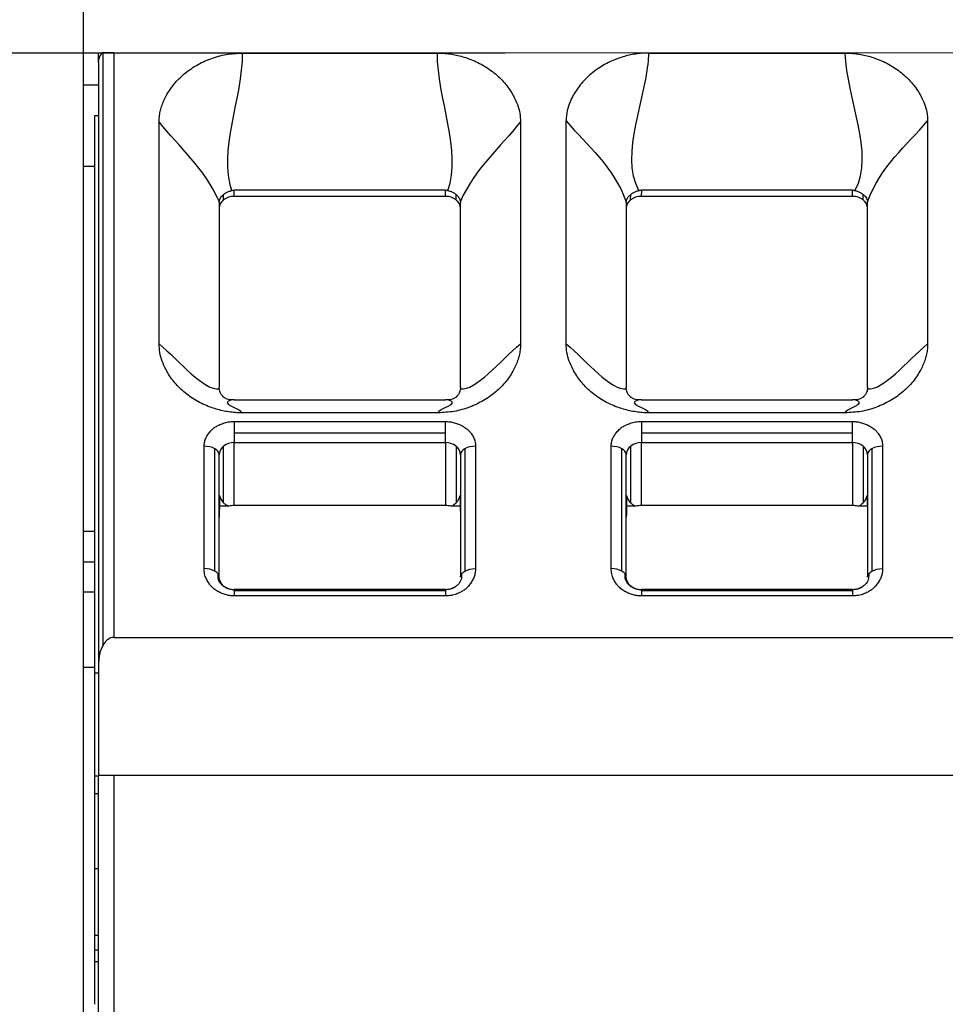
# Model space of a CAD drawing. Header units: millimetres. Extents: x 3 to 274, y 6 to 213.
# Tile 16 of 41: x 57.95 to 66.14, y 116.8 to 125.51. Entities that reach past the tile are written whole.
import ezdxf

# ---------------------------------------------------------------- set-up
doc = ezdxf.new("R2010")
doc.units = ezdxf.units.MM
doc.layers.add('DIMENSIONS', color=140, linetype='Continuous', lineweight=25)
doc.styles.add('SLDTEXTSTYLE0', font='TXT', dxfattribs={"width": 0.7})
doc.dimstyles.new('SLDDIMSTYLE0', dxfattribs={"dimtxt": 2.158008, "dimasz": 3.302, "dimexe": 0, "dimexo": 0.0625, "dimgap": 0.539502, "dimtad": 0, "dimtih": 1, "dimtoh": 1, "dimlfac": 1.5, "dimrnd": 1e-09, "dimzin": 12, "dimdsep": 46, "dimtxsty": 'SLDTEXTSTYLE0', "dimsah": 1, "dimcen": 0.09, "dimadec": 0, "dimazin": 3, "dimtfac": 1, "dimtofl": 0, "dimtmove": 0, "dimatfit": 3, "dimfxl": 1, "dimfrac": 2, "dimtolj": 1, "dimtzin": 12, "dimarcsym": 0})

# ---------------------------------------------------------------- blocks, each defined once
blk = doc.blocks.new('_D')
at = {"layer": 'DIMENSIONS', "transparency": 16777216}
for p, q in [((58.5139, 121.0545), (58.5139, 138.483)), ((88.8473, 121.0545), (88.8473, 138.483)), ((58.5139, 135.308), (68.1443, 135.308)), ((71.0685, 135.308), (70.3438, 135.308)), ((70.3438, 135.308), (70.3438, 131.8782)), ((77.4812, 135.308), (78.2058, 135.308)), ((78.2058, 135.308), (78.2058, 131.8782)), ((88.8473, 135.308), (80.4054, 135.308)), ((70.3438, 131.8782), (71.0685, 131.8782)), ((78.2058, 131.8782), (77.4812, 131.8782))]:
    blk.add_line(p, q, dxfattribs=at)
for points in [[(58.5139, 135.308), (61.8159, 134.8), (61.8159, 135.816)], [(88.8473, 135.308), (85.5453, 135.816), (85.5453, 134.8)]]:
    blk.add_solid(points, dxfattribs=at)
at = {"layer": 'DIMENSIONS', "transparency": 16777216, "char_height": 2.11667, "attachment_point": 1, "style": 'SLDTEXTSTYLE0'}
for s, insert in [('45.5', (71.0685, 138.5197)), ('1.79', (71.0685, 134.6068))]:
    blk.add_mtext(s, dxfattribs=dict(at, insert=insert))
blk = doc.blocks.new('_D_1')
at = {"layer": 'DIMENSIONS', "transparency": 16777216}
for p, q in [((58.6481, 125.22), (45.3389, 125.22)), ((48.5139, 125.22), (48.5139, 99.9446)), ((45.3076, 96.0317), (44.5829, 96.0317)), ((44.5829, 96.0317), (44.5829, 92.6019)), ((51.7203, 96.0317), (52.445, 96.0317)), ((52.445, 96.0317), (52.445, 92.6019)), ((44.5829, 92.6019), (45.3076, 92.6019)), ((52.445, 92.6019), (51.7203, 92.6019)), ((48.5139, 64.4076), (48.5139, 92.1188)), ((57.3773, 64.4076), (45.3389, 64.4076))]:
    blk.add_line(p, q, dxfattribs=at)
for points in [[(48.5139, 125.22), (48.0059, 121.918), (49.0219, 121.918)], [(48.5139, 64.4076), (49.0219, 67.7096), (48.0059, 67.7096)]]:
    blk.add_solid(points, dxfattribs=at)
at = {"layer": 'DIMENSIONS', "transparency": 16777216, "char_height": 2.11667, "attachment_point": 1, "style": 'SLDTEXTSTYLE0'}
for s, insert in [('91.2', (45.3076, 99.2433)), ('3.59', (45.3076, 95.3304))]:
    blk.add_mtext(s, dxfattribs=dict(at, insert=insert))
blk = doc.blocks.new('_D_2')
at = {"layer": 'DIMENSIONS', "transparency": 16777216}
for p, q in [((62.2416, 125.22), (33.3389, 125.22)), ((36.5139, 125.22), (36.5139, 99.9446)), ((33.3076, 96.0317), (32.5829, 96.0317)), ((32.5829, 96.0317), (32.5829, 92.6019)), ((39.7203, 96.0317), (40.445, 96.0317)), ((40.445, 96.0317), (40.445, 92.6019)), ((32.5829, 92.6019), (33.3076, 92.6019)), ((40.445, 92.6019), (39.7203, 92.6019)), ((36.5139, 57.9676), (36.5139, 92.1188)), ((57.5106, 57.9676), (33.3389, 57.9676))]:
    blk.add_line(p, q, dxfattribs=at)
for points in [[(36.5139, 125.22), (36.0059, 121.918), (37.0219, 121.918)], [(36.5139, 57.9676), (37.0219, 61.2696), (36.0059, 61.2696)]]:
    blk.add_solid(points, dxfattribs=at)
at = {"layer": 'DIMENSIONS', "transparency": 16777216, "char_height": 2.11667, "attachment_point": 1, "style": 'SLDTEXTSTYLE0'}
for s, insert in [('100.9', (32.41, 99.2433)), ('3.97', (33.3076, 95.3304))]:
    blk.add_mtext(s, dxfattribs=dict(at, insert=insert))

msp = doc.modelspace()

# ---------------------------------------------------------------- linework, layer by layer
for p, q in [((58.6863, 119.98), (58.6863, 125.2218)), ((58.7806, 125.2218), (73.5806, 125.2278)), ((58.7806, 125.2218), (58.7806, 120.0481)), ((59.9181, 125.22), (61.6431, 125.22)), ((63.5116, 125.22), (65.2496, 125.22)), ((58.6473, 125.1347), (58.6473, 125.2148)), ((58.6473, 125.1347), (58.6473, 119.8156)), ((58.6473, 124.9345), (58.5139, 124.9345)), ((58.5139, 124.2179), (58.5139, 124.9345)), ((58.6139, 124.6679), (58.6473, 124.6679)), ((58.6139, 119.7345), (58.6139, 124.6679)), ((59.1822, 122.645), (59.1822, 124.611)), ((62.379, 124.611), (62.379, 122.645)), ((62.7822, 122.645), (62.7822, 124.6208)), ((65.979, 124.6208), (65.979, 122.645)), ((58.5139, 124.2179), (58.6139, 124.2179)), ((58.5139, 120.9845), (58.5139, 124.2179)), ((59.8464, 123.9515), (59.8473, 124.0064)), ((61.714, 124.0064), (59.8473, 124.0064)), ((61.7148, 123.9515), (61.714, 124.0064)), ((63.4249, 124.0035), (63.4233, 124.0064)), ((63.4473, 124.0064), (63.4464, 123.9515)), ((65.314, 124.0064), (63.4473, 124.0064)), ((65.3148, 123.9515), (65.314, 124.0064)), ((59.7522, 123.9195), (59.7529, 123.9683)), ((61.7148, 123.9515), (59.8464, 123.9515)), ((61.8091, 123.9195), (61.8083, 123.9683)), ((63.3522, 123.9195), (63.3529, 123.9685)), ((65.3148, 123.9515), (63.4464, 123.9515)), ((65.4091, 123.9195), (65.4083, 123.9685)), ((59.7139, 123.8972), (59.7139, 122.2589)), ((61.8473, 122.2589), (61.8473, 123.8972)), ((63.3139, 123.8972), (63.3139, 122.2589)), ((65.4473, 122.2589), (65.4473, 123.8972)), ((59.8473, 122.1496), (61.714, 122.1496)), ((63.4473, 122.1496), (65.314, 122.1496)), ((61.6497, 122.0359), (59.9115, 122.0359)), ((65.2497, 122.0359), (63.5115, 122.0359)), ((59.8473, 121.9587), (61.7139, 121.9587)), ((59.8473, 121.9587), (59.8473, 121.8591)), ((63.4473, 121.9587), (65.3139, 121.9587)), ((63.4473, 121.9587), (63.4473, 121.8591)), ((59.8473, 121.8591), (61.7139, 121.8591)), ((61.7139, 121.773), (61.7139, 121.8591)), ((63.4473, 121.8591), (65.3139, 121.8591)), ((65.3139, 121.773), (65.3139, 121.8591)), ((59.5806, 120.6573), (59.5806, 121.7402)), ((59.753, 121.2385), (59.753, 121.741)), ((59.8473, 121.773), (61.7139, 121.773)), ((59.8473, 121.2156), (59.8473, 121.773)), ((61.7139, 121.773), (61.7139, 121.2156)), ((61.8082, 121.741), (61.8082, 121.2385)), ((61.9806, 121.7402), (61.9806, 120.6573)), ((63.1806, 120.6573), (63.1806, 121.7402)), ((63.353, 121.2385), (63.353, 121.741)), ((63.4473, 121.773), (65.3139, 121.773)), ((63.4473, 121.2156), (63.4473, 121.773)), ((65.3139, 121.773), (65.3139, 121.2156)), ((65.4082, 121.741), (65.4082, 121.2385)), ((65.5806, 121.7402), (65.5806, 120.6573)), ((59.6749, 120.6349), (59.6749, 121.7178)), ((59.7139, 120.5808), (59.7139, 121.6638)), ((61.8473, 121.6638), (61.8473, 120.5808)), ((61.8863, 121.7178), (61.8863, 120.6349)), ((63.2749, 120.6349), (63.2749, 121.7178)), ((63.3139, 120.5808), (63.3139, 121.6638)), ((65.4473, 121.6638), (65.4473, 120.5808)), ((65.4863, 121.7178), (65.4863, 120.6349)), ((61.7139, 121.2156), (59.8473, 121.2156)), ((65.3139, 121.2156), (63.4473, 121.2156)), ((59.7995, 121.2083), (59.7142, 121.2083)), ((61.847, 121.2083), (61.7618, 121.2083)), ((63.3995, 121.2083), (63.3142, 121.2083)), ((65.447, 121.2083), (65.3618, 121.2083)), ((58.6139, 120.9845), (58.5139, 120.9845)), ((58.5139, 120.7179), (58.5139, 120.9845)), ((58.5139, 120.7179), (58.6139, 120.7179)), ((58.5139, 120.4512), (58.5139, 120.7179)), ((58.5139, 120.4512), (58.6139, 120.4512)), ((58.5139, 119.7845), (58.5139, 120.4512)), ((61.7139, 120.4722), (59.8473, 120.4722)), ((61.7139, 120.4618), (59.8473, 120.4618)), ((65.3139, 120.4722), (63.4473, 120.4722)), ((65.3139, 120.4618), (63.4473, 120.4618)), ((61.7139, 120.4153), (59.8473, 120.4153)), ((65.3139, 120.4153), (63.4473, 120.4153)), ((58.7806, 120.0481), (73.5806, 120.0481)), ((58.6473, 119.8156), (58.6473, 118.826)), ((58.5139, 119.7845), (58.6139, 119.7845)), ((58.5139, 108.6179), (58.5139, 119.7845)), ((58.6139, 119.7345), (58.6473, 119.7345)), ((58.6139, 118.6679), (58.6139, 119.7345)), ((58.6187, 118.8233), (58.6473, 118.8233)), ((58.7806, 118.826), (58.6473, 118.826)), ((58.6473, 118.8237), (58.6473, 118.8248)), ((58.6473, 110.1512), (58.6473, 118.8244)), ((73.6807, 118.8252), (58.7806, 118.826)), ((73.6742, 118.8259), (58.7806, 118.8255)), ((58.7806, 118.8255), (58.7806, 110.1512)), ((58.6139, 118.6679), (58.6473, 118.6679)), ((58.6139, 118.0037), (58.6139, 118.6679)), ((58.6139, 118.0037), (58.6473, 118.0037)), ((58.6139, 117.4094), (58.6139, 118.0037)), ((58.6139, 117.2823), (58.6139, 117.4094)), ((58.6473, 117.4094), (58.6139, 117.4094)), ((58.6139, 117.178), (58.6139, 117.2823)), ((58.6139, 117.2823), (58.6473, 117.2823)), ((58.6473, 117.178), (58.6139, 117.178)), ((58.6139, 116.8012), (58.6139, 117.178))]:
    msp.add_line(p, q)
for centre, radius, start, end in [((59.8144, 121.6615), 0.1005, 127.67145, 178.68063), ((59.8454, 121.6236), 0.1494, 89.27283, 128.21171), ((61.7158, 121.6236), 0.1494, 51.78826, 90.72717), ((61.7468, 121.6615), 0.1005, 1.31937, 52.32855), ((63.4144, 121.6615), 0.1005, 127.67145, 178.68063), ((63.4454, 121.6236), 0.1494, 89.27283, 128.21171), ((65.3158, 121.6236), 0.1494, 51.78826, 90.72717), ((65.3468, 121.6615), 0.1005, 1.31937, 52.32855), ((59.6476, 121.657), 0.0666, 5.805, 65.86657), ((61.9136, 121.657), 0.0666, 114.13417, 174.19524), ((63.2476, 121.657), 0.0666, 5.805, 65.86657), ((65.5136, 121.657), 0.0666, 114.13417, 174.19524)]:
    msp.add_arc(centre, radius, start, end)
for points, knots in [([(58.6473, 125.1347), (58.6479, 125.1448), (58.6491, 125.1634), (58.6577, 125.188), (58.6678, 125.207), (58.676, 125.2172), (58.6796, 125.2218)], [0, 0, 0, 0, 0.322266, 0.596301, 0.822161, 1, 1, 1, 1]), ([(58.7806, 125.2218), (58.7722, 125.2218), (58.755, 125.2219), (58.73, 125.2219), (58.7061, 125.2218), (58.6931, 125.2218), (58.6863, 125.2218)], [0, 0, 0, 0, 0.230625, 0.471865, 0.727313, 1, 1, 1, 1]), ([(59.1822, 124.611), (59.1827, 124.626), (59.1837, 124.6563), (59.1916, 124.7019), (59.2041, 124.7478), (59.2217, 124.7941), (59.2539, 124.861), (59.3101, 124.945), (59.401, 125.0367), (59.5108, 125.1143), (59.6369, 125.1726), (59.7742, 125.2126), (59.8705, 125.2175), (59.9181, 125.22)], [0, 0, 0, 0, 0.04775, 0.096319, 0.146075, 0.197363, 0.250497, 0.374517, 0.500363, 0.624451, 0.749778, 0.876136, 1, 1, 1, 1]), ([(61.6431, 125.22), (61.662, 125.2196), (61.6997, 125.2188), (61.7561, 125.2125), (61.8122, 125.2023), (61.8681, 125.1881), (61.9486, 125.1616), (62.05, 125.1144), (62.1593, 125.0375), (62.2508, 124.9454), (62.3132, 124.8521), (62.3528, 124.7649), (62.3749, 124.6879), (62.3776, 124.6364), (62.379, 124.611)], [0, 0, 0, 0, 0.049066, 0.098283, 0.148021, 0.198642, 0.250486, 0.37389, 0.500237, 0.623814, 0.749799, 0.836374, 0.919229, 1, 1, 1, 1]), ([(63.5116, 125.22), (63.4922, 125.2195), (63.4533, 125.2185), (63.3958, 125.2114), (63.3399, 125.2009), (63.2865, 125.1871), (63.2089, 125.1614), (63.1106, 125.1151), (63.003, 125.0404), (62.9126, 124.9498), (62.8527, 124.8643), (62.8141, 124.7825), (62.7883, 124.7078), (62.7843, 124.6509), (62.7822, 124.6208)], [0, 0, 0, 0, 0.0513, 0.102638, 0.153328, 0.202756, 0.250409, 0.374607, 0.500353, 0.621249, 0.749893, 0.816988, 0.903262, 1, 1, 1, 1]), ([(65.2496, 125.22), (65.2682, 125.2196), (65.3053, 125.2188), (65.3608, 125.2125), (65.4161, 125.2025), (65.4712, 125.1883), (65.5506, 125.1622), (65.6505, 125.1156), (65.7587, 125.0399), (65.8498, 124.9495), (65.9123, 124.8579), (65.9524, 124.7721), (65.9748, 124.6963), (65.9776, 124.6457), (65.979, 124.6208)], [0, 0, 0, 0, 0.0489384, 0.0980821, 0.1478059, 0.1984719, 0.2504226, 0.3736346, 0.5003265, 0.6240502, 0.7498412, 0.8368973, 0.9197142, 1, 1, 1, 1]), ([(59.7529, 123.9683), (59.7594, 123.973), (59.7728, 123.9828), (59.7972, 123.9948), (59.8149, 124.0004), (59.8239, 124.0032)], [0, 0, 0, 0, 0.318589, 0.654713, 1, 1, 1, 1]), ([(59.8239, 124.0032), (59.8278, 124.0042), (59.8355, 124.006), (59.8434, 124.0063), (59.8473, 124.0064)], [0, 0, 0, 0, 0.503907, 1, 1, 1, 1]), ([(61.714, 124.0064), (61.7179, 124.0063), (61.7258, 124.006), (61.7334, 124.0042), (61.7373, 124.0032)], [0, 0, 0, 0, 0.496093, 1, 1, 1, 1]), ([(61.7373, 124.0032), (61.7463, 124.0004), (61.764, 123.9948), (61.7884, 123.9828), (61.8018, 123.973), (61.8083, 123.9683)], [0, 0, 0, 0, 0.345287, 0.681411, 1, 1, 1, 1]), ([(63.3529, 123.9685), (63.3597, 123.9734), (63.3734, 123.9834), (63.3982, 123.9954), (63.416, 124.0008), (63.4249, 124.0035)], [0, 0, 0, 0, 0.327086, 0.661513, 1, 1, 1, 1]), ([(63.4249, 124.0035), (63.4286, 124.0043), (63.436, 124.006), (63.4435, 124.0063), (63.4473, 124.0064)], [0, 0, 0, 0, 0.503595, 1, 1, 1, 1]), ([(65.314, 124.0064), (65.3177, 124.0063), (65.3252, 124.006), (65.3326, 124.0043), (65.3363, 124.0035)], [0, 0, 0, 0, 0.496405, 1, 1, 1, 1]), ([(65.3363, 124.0035), (65.3452, 124.0008), (65.363, 123.9954), (65.3878, 123.9834), (65.4015, 123.9734), (65.4083, 123.9685)], [0, 0, 0, 0, 0.338487, 0.672914, 1, 1, 1, 1]), ([(59.7522, 123.9195), (59.7462, 123.914), (59.7344, 123.9034), (59.7221, 123.8844), (59.7144, 123.8638), (59.7135, 123.8494), (59.7131, 123.8421)], [0, 0, 0, 0, 0.255089, 0.499998, 0.744907, 1, 1, 1, 1]), ([(59.7145, 123.9065), (59.7156, 123.9121), (59.7177, 123.9233), (59.7261, 123.9395), (59.7376, 123.9547), (59.7478, 123.9638), (59.7529, 123.9683)], [0, 0, 0, 0, 0.2556556, 0.5087512, 0.7576824, 1, 1, 1, 1]), ([(59.8464, 123.9515), (59.8375, 123.9511), (59.82, 123.9504), (59.7949, 123.9441), (59.7718, 123.934), (59.7588, 123.9244), (59.7522, 123.9195)], [0, 0, 0, 0, 0.255094, 0.500005, 0.744913, 1, 1, 1, 1]), ([(61.8091, 123.9195), (61.8025, 123.9244), (61.7895, 123.934), (61.7663, 123.9441), (61.7412, 123.9504), (61.7237, 123.9511), (61.7148, 123.9515)], [0, 0, 0, 0, 0.255087, 0.499995, 0.744906, 1, 1, 1, 1]), ([(61.8083, 123.9683), (61.8134, 123.9638), (61.8237, 123.9547), (61.8351, 123.9395), (61.8435, 123.9233), (61.8457, 123.9121), (61.8467, 123.9065)], [0, 0, 0, 0, 0.242318, 0.491249, 0.744344, 1, 1, 1, 1]), ([(61.8481, 123.8421), (61.8477, 123.8494), (61.8468, 123.8638), (61.8391, 123.8844), (61.8268, 123.9034), (61.8151, 123.914), (61.8091, 123.9195)], [0, 0, 0, 0, 0.255093, 0.500002, 0.744911, 1, 1, 1, 1]), ([(63.3522, 123.9195), (63.3462, 123.914), (63.3344, 123.9034), (63.3221, 123.8844), (63.3144, 123.8638), (63.3135, 123.8494), (63.3131, 123.8421)], [0, 0, 0, 0, 0.255089, 0.499998, 0.744907, 1, 1, 1, 1]), ([(63.3141, 123.9021), (63.3151, 123.9096), (63.3173, 123.9253), (63.33, 123.9477), (63.345, 123.9613), (63.3529, 123.9685)], [0, 0, 0, 0, 0.302361, 0.633072, 1, 1, 1, 1]), ([(63.4464, 123.9515), (63.4375, 123.9511), (63.42, 123.9504), (63.3949, 123.9441), (63.3718, 123.934), (63.3588, 123.9244), (63.3522, 123.9195)], [0, 0, 0, 0, 0.255094, 0.500005, 0.744913, 1, 1, 1, 1]), ([(65.4091, 123.9195), (65.4025, 123.9244), (65.3895, 123.934), (65.3663, 123.9441), (65.3412, 123.9504), (65.3237, 123.9511), (65.3148, 123.9515)], [0, 0, 0, 0, 0.255087, 0.499995, 0.744906, 1, 1, 1, 1]), ([(65.4083, 123.9685), (65.4145, 123.9631), (65.4263, 123.9527), (65.438, 123.9359), (65.4452, 123.9193), (65.4465, 123.9077), (65.4472, 123.9021)], [0, 0, 0, 0, 0.278779, 0.536625, 0.775479, 1, 1, 1, 1]), ([(65.4481, 123.8421), (65.4477, 123.8494), (65.4468, 123.8638), (65.4391, 123.8844), (65.4268, 123.9034), (65.4151, 123.914), (65.4091, 123.9195)], [0, 0, 0, 0, 0.255093, 0.500002, 0.744911, 1, 1, 1, 1]), ([(59.9115, 122.0359), (59.8928, 122.0363), (59.8552, 122.037), (59.799, 122.0434), (59.7431, 122.0536), (59.6876, 122.0679), (59.6075, 122.0944), (59.5068, 122.1418), (59.3986, 122.219), (59.3084, 122.3114), (59.247, 122.4046), (59.208, 122.4916), (59.1863, 122.5684), (59.1836, 122.6197), (59.1822, 122.645)], [0, 0, 0, 0, 0.0490809, 0.0982939, 0.1480168, 0.1986157, 0.2504385, 0.3738454, 0.5001348, 0.6235766, 0.7497528, 0.8363247, 0.9192088, 1, 1, 1, 1]), ([(62.379, 122.645), (62.3786, 122.6302), (62.3779, 122.6003), (62.3702, 122.5551), (62.3579, 122.5093), (62.3404, 122.4629), (62.3085, 122.3959), (62.2531, 122.3117), (62.1633, 122.2197), (62.0548, 122.1418), (61.9295, 122.0832), (61.793, 122.0433), (61.6971, 122.0383), (61.6497, 122.0359)], [0, 0, 0, 0, 0.047229, 0.095535, 0.145299, 0.196866, 0.250549, 0.374992, 0.500426, 0.625052, 0.749789, 0.876135, 1, 1, 1, 1]), ([(63.5115, 122.0359), (63.4928, 122.0363), (63.4552, 122.037), (63.399, 122.0434), (63.3431, 122.0536), (63.2876, 122.0679), (63.2075, 122.0944), (63.1068, 122.1418), (62.9986, 122.219), (62.9084, 122.3114), (62.847, 122.4046), (62.808, 122.4916), (62.7863, 122.5684), (62.7836, 122.6197), (62.7822, 122.645)], [0, 0, 0, 0, 0.049081, 0.098294, 0.148017, 0.198616, 0.250438, 0.373845, 0.500135, 0.623577, 0.749753, 0.836325, 0.919209, 1, 1, 1, 1]), ([(65.979, 122.645), (65.9786, 122.6302), (65.9779, 122.6003), (65.9702, 122.5551), (65.9579, 122.5093), (65.9404, 122.4629), (65.9085, 122.3959), (65.8531, 122.3117), (65.7633, 122.2197), (65.6548, 122.1418), (65.5295, 122.0832), (65.393, 122.0433), (65.2971, 122.0383), (65.2497, 122.0359)], [0, 0, 0, 0, 0.047229, 0.095535, 0.145299, 0.196866, 0.250549, 0.374992, 0.500426, 0.625052, 0.749789, 0.876135, 1, 1, 1, 1]), ([(59.7529, 122.1754), (59.7477, 122.1803), (59.7371, 122.1901), (59.7256, 122.2083), (59.7174, 122.2282), (59.7154, 122.2423), (59.7144, 122.2493)], [0, 0, 0, 0, 0.248171, 0.498498, 0.749246, 1, 1, 1, 1]), ([(59.8221, 122.15), (59.8134, 122.1508), (59.7961, 122.1524), (59.7724, 122.1613), (59.7593, 122.1707), (59.7529, 122.1754)], [0, 0, 0, 0, 0.343392, 0.679271, 1, 1, 1, 1]), ([(61.8083, 122.1754), (61.8019, 122.1707), (61.7888, 122.1613), (61.7651, 122.1524), (61.7479, 122.1508), (61.7392, 122.15)], [0, 0, 0, 0, 0.320729, 0.656608, 1, 1, 1, 1]), ([(61.8468, 122.2493), (61.8458, 122.2423), (61.8438, 122.2282), (61.8356, 122.2083), (61.8241, 122.1901), (61.8136, 122.1803), (61.8083, 122.1754)], [0, 0, 0, 0, 0.250754, 0.501502, 0.751829, 1, 1, 1, 1]), ([(63.3529, 122.1754), (63.3477, 122.1803), (63.3371, 122.1901), (63.3256, 122.2083), (63.3174, 122.2282), (63.3154, 122.2423), (63.3144, 122.2493)], [0, 0, 0, 0, 0.248171, 0.498498, 0.749246, 1, 1, 1, 1]), ([(63.4221, 122.15), (63.4134, 122.1508), (63.3961, 122.1524), (63.3724, 122.1613), (63.3593, 122.1707), (63.3529, 122.1754)], [0, 0, 0, 0, 0.343392, 0.679271, 1, 1, 1, 1]), ([(65.4083, 122.1754), (65.4019, 122.1707), (65.3888, 122.1613), (65.3651, 122.1524), (65.3479, 122.1508), (65.3392, 122.15)], [0, 0, 0, 0, 0.320729, 0.656608, 1, 1, 1, 1]), ([(65.4468, 122.2493), (65.4458, 122.2423), (65.4438, 122.2282), (65.4356, 122.2083), (65.4241, 122.1901), (65.4136, 122.1803), (65.4083, 122.1754)], [0, 0, 0, 0, 0.250754, 0.501502, 0.751829, 1, 1, 1, 1]), ([(59.8473, 122.1496), (59.843, 122.1497), (59.8345, 122.1497), (59.8262, 122.1499), (59.8221, 122.15)], [0, 0, 0, 0, 0.495939, 1, 1, 1, 1]), ([(61.7392, 122.15), (61.735, 122.1499), (61.7267, 122.1497), (61.7182, 122.1497), (61.714, 122.1496)], [0, 0, 0, 0, 0.504061, 1, 1, 1, 1]), ([(63.4473, 122.1496), (63.443, 122.1497), (63.4345, 122.1497), (63.4262, 122.1499), (63.4221, 122.15)], [0, 0, 0, 0, 0.495939, 1, 1, 1, 1]), ([(65.3392, 122.15), (65.335, 122.1499), (65.3267, 122.1497), (65.3182, 122.1497), (65.314, 122.1496)], [0, 0, 0, 0, 0.504061, 1, 1, 1, 1]), ([(59.5806, 121.7402), (59.5812, 121.7513), (59.5824, 121.7733), (59.5922, 121.8056), (59.608, 121.8368), (59.6304, 121.8668), (59.6546, 121.8924), (59.6822, 121.913), (59.713, 121.9289), (59.7501, 121.9448), (59.7959, 121.957), (59.8295, 121.9581), (59.8473, 121.9587)], [0, 0, 0, 0, 0.096528, 0.192405, 0.290036, 0.391704, 0.499434, 0.572292, 0.658525, 0.759635, 0.872818, 1, 1, 1, 1]), ([(61.7139, 121.9587), (61.7274, 121.9582), (61.7543, 121.9572), (61.7937, 121.9492), (61.8319, 121.9362), (61.8685, 121.9179), (61.8997, 121.8981), (61.9249, 121.8755), (61.9443, 121.8503), (61.9637, 121.8198), (61.9786, 121.7824), (61.9799, 121.7548), (61.9806, 121.7402)], [0, 0, 0, 0, 0.096528, 0.192405, 0.290036, 0.391704, 0.499434, 0.572292, 0.658525, 0.759635, 0.872818, 1, 1, 1, 1]), ([(63.1806, 121.7402), (63.1812, 121.7513), (63.1824, 121.7733), (63.1922, 121.8056), (63.208, 121.8368), (63.2304, 121.8668), (63.2546, 121.8924), (63.2822, 121.913), (63.313, 121.9289), (63.3501, 121.9448), (63.3959, 121.957), (63.4295, 121.9581), (63.4473, 121.9587)], [0, 0, 0, 0, 0.096528, 0.192405, 0.290036, 0.391704, 0.499434, 0.572292, 0.658525, 0.759635, 0.872818, 1, 1, 1, 1]), ([(65.3139, 121.9587), (65.3274, 121.9582), (65.3543, 121.9572), (65.3937, 121.9492), (65.4319, 121.9362), (65.4685, 121.9179), (65.4997, 121.8981), (65.5249, 121.8755), (65.5443, 121.8503), (65.5637, 121.8198), (65.5786, 121.7824), (65.5799, 121.7548), (65.5806, 121.7402)], [0, 0, 0, 0, 0.096528, 0.192405, 0.290036, 0.391704, 0.499434, 0.572292, 0.658525, 0.759635, 0.872818, 1, 1, 1, 1]), ([(59.7169, 121.305), (59.7165, 121.2765), (59.7158, 121.2272), (59.7149, 121.1639), (59.7144, 121.1271), (59.7142, 121.1128)], [0, 0, 0, 0, 0.4551332, 0.7883933, 1, 1, 1, 1]), ([(59.7169, 121.305), (59.7201, 121.2929), (59.726, 121.2705), (59.7444, 121.2486), (59.753, 121.2385)], [0, 0, 0, 0, 0.535502, 1, 1, 1, 1]), ([(61.8082, 121.2385), (61.8127, 121.2433), (61.822, 121.2534), (61.8319, 121.2694), (61.8398, 121.2867), (61.8428, 121.2988), (61.8444, 121.305)], [0, 0, 0, 0, 0.223835, 0.464554, 0.72304, 1, 1, 1, 1]), ([(61.8444, 121.305), (61.8448, 121.2765), (61.8455, 121.2272), (61.8464, 121.1639), (61.8468, 121.1271), (61.847, 121.1128)], [0, 0, 0, 0, 0.455134, 0.788394, 1, 1, 1, 1]), ([(63.3169, 121.305), (63.3165, 121.2765), (63.3158, 121.2272), (63.3149, 121.1639), (63.3144, 121.1271), (63.3142, 121.1128)], [0, 0, 0, 0, 0.455133, 0.788393, 1, 1, 1, 1]), ([(63.3169, 121.305), (63.3201, 121.2929), (63.326, 121.2705), (63.3444, 121.2486), (63.353, 121.2385)], [0, 0, 0, 0, 0.535502, 1, 1, 1, 1]), ([(65.4082, 121.2385), (65.4127, 121.2433), (65.422, 121.2534), (65.4319, 121.2694), (65.4398, 121.2867), (65.4428, 121.2988), (65.4444, 121.305)], [0, 0, 0, 0, 0.223835, 0.464554, 0.72304, 1, 1, 1, 1]), ([(65.4444, 121.305), (65.4448, 121.2765), (65.4455, 121.2272), (65.4464, 121.1639), (65.4468, 121.1271), (65.447, 121.1128)], [0, 0, 0, 0, 0.455134, 0.788394, 1, 1, 1, 1]), ([(59.753, 121.2385), (59.7593, 121.2325), (59.7704, 121.2218), (59.7906, 121.2124), (59.7995, 121.2083)], [0, 0, 0, 0, 0.560736, 1, 1, 1, 1]), ([(59.8473, 121.2156), (59.8391, 121.2153), (59.8227, 121.2147), (59.8072, 121.2104), (59.7995, 121.2083)], [0, 0, 0, 0, 0.5, 1, 1, 1, 1]), ([(61.7618, 121.2083), (61.754, 121.2104), (61.7385, 121.2147), (61.7221, 121.2153), (61.7139, 121.2156)], [0, 0, 0, 0, 0.5, 1, 1, 1, 1]), ([(61.7618, 121.2083), (61.7677, 121.2109), (61.7805, 121.2165), (61.7956, 121.2267), (61.8038, 121.2344), (61.8082, 121.2385)], [0, 0, 0, 0, 0.280347, 0.612101, 1, 1, 1, 1]), ([(63.353, 121.2385), (63.3593, 121.2325), (63.3704, 121.2218), (63.3906, 121.2124), (63.3995, 121.2083)], [0, 0, 0, 0, 0.560736, 1, 1, 1, 1]), ([(63.4473, 121.2156), (63.4391, 121.2153), (63.4227, 121.2147), (63.4072, 121.2104), (63.3995, 121.2083)], [0, 0, 0, 0, 0.5, 1, 1, 1, 1]), ([(65.3618, 121.2083), (65.354, 121.2104), (65.3385, 121.2147), (65.3221, 121.2153), (65.3139, 121.2156)], [0, 0, 0, 0, 0.5, 1, 1, 1, 1]), ([(65.3618, 121.2083), (65.3677, 121.2109), (65.3805, 121.2165), (65.3956, 121.2267), (65.4038, 121.2344), (65.4082, 121.2385)], [0, 0, 0, 0, 0.280347, 0.612101, 1, 1, 1, 1]), ([(59.8473, 120.4153), (59.8337, 120.4158), (59.8066, 120.4169), (59.7668, 120.4259), (59.7286, 120.4402), (59.6922, 120.4606), (59.6611, 120.4829), (59.6359, 120.508), (59.6165, 120.5359), (59.5973, 120.5697), (59.5827, 120.6109), (59.5813, 120.6413), (59.5806, 120.6573)], [0, 0, 0, 0, 0.092388, 0.18424, 0.278325, 0.377228, 0.483178, 0.558238, 0.646245, 0.748634, 0.867343, 1, 1, 1, 1]), ([(59.7463, 120.5062), (59.7428, 120.509), (59.7233, 120.5245), (59.7026, 120.5612), (59.7034, 120.5939), (59.7038, 120.6104)], [0, 0, 0, 0, 0.095946, 0.541393, 1, 1, 1, 1]), ([(61.9806, 120.6573), (61.98, 120.6451), (61.9789, 120.6208), (61.969, 120.585), (61.9533, 120.5504), (61.931, 120.5172), (61.9068, 120.4889), (61.8792, 120.466), (61.8484, 120.4483), (61.8114, 120.4308), (61.7656, 120.4172), (61.7318, 120.4159), (61.7139, 120.4153)], [0, 0, 0, 0, 0.101441, 0.201688, 0.302837, 0.406929, 0.515838, 0.588527, 0.673038, 0.770946, 0.879373, 1, 1, 1, 1]), ([(61.8578, 120.6104), (61.858, 120.5938), (61.8584, 120.5612), (61.838, 120.5244), (61.8186, 120.5091), (61.8152, 120.5065)], [0, 0, 0, 0, 0.460466, 0.907014, 1, 1, 1, 1]), ([(61.8473, 120.5808), (61.8479, 120.5858), (61.8491, 120.5958), (61.8534, 120.6058), (61.8576, 120.6103), (61.8577, 120.6104)], [0, 0, 0, 0, 0.494555, 0.98911, 1, 1, 1, 1]), ([(61.8577, 120.6104), (61.8614, 120.6148), (61.8688, 120.6238), (61.8804, 120.6312), (61.8863, 120.6349)], [0, 0, 0, 0, 0.494434, 1, 1, 1, 1]), ([(63.4473, 120.4153), (63.4337, 120.4158), (63.4066, 120.4169), (63.3668, 120.4259), (63.3286, 120.4402), (63.2922, 120.4606), (63.2611, 120.4829), (63.2359, 120.508), (63.2165, 120.5359), (63.1973, 120.5697), (63.1827, 120.6109), (63.1813, 120.6413), (63.1806, 120.6573)], [0, 0, 0, 0, 0.092388, 0.18424, 0.278325, 0.377228, 0.483178, 0.558238, 0.646245, 0.748634, 0.867343, 1, 1, 1, 1]), ([(63.3463, 120.5062), (63.3428, 120.509), (63.3233, 120.5245), (63.3026, 120.5612), (63.3034, 120.5939), (63.3038, 120.6104)], [0, 0, 0, 0, 0.095946, 0.541393, 1, 1, 1, 1]), ([(65.5806, 120.6573), (65.58, 120.6451), (65.5789, 120.6208), (65.569, 120.585), (65.5533, 120.5504), (65.531, 120.5172), (65.5068, 120.4889), (65.4792, 120.466), (65.4484, 120.4483), (65.4114, 120.4308), (65.3656, 120.4172), (65.3318, 120.4159), (65.3139, 120.4153)], [0, 0, 0, 0, 0.101441, 0.201688, 0.302837, 0.406929, 0.515838, 0.588527, 0.673038, 0.770946, 0.879373, 1, 1, 1, 1]), ([(65.4578, 120.6104), (65.458, 120.5938), (65.4584, 120.5612), (65.438, 120.5244), (65.4186, 120.5091), (65.4152, 120.5065)], [0, 0, 0, 0, 0.460466, 0.907014, 1, 1, 1, 1]), ([(65.4473, 120.5808), (65.4479, 120.5858), (65.4491, 120.5958), (65.4534, 120.6058), (65.4576, 120.6103), (65.4577, 120.6104)], [0, 0, 0, 0, 0.4945552, 0.9891105, 1, 1, 1, 1]), ([(65.4577, 120.6104), (65.4614, 120.6148), (65.4688, 120.6238), (65.4804, 120.6312), (65.4863, 120.6349)], [0, 0, 0, 0, 0.494434, 1, 1, 1, 1]), ([(59.8473, 120.4696), (59.8365, 120.4702), (59.8148, 120.4716), (59.7846, 120.4813), (59.7611, 120.493), (59.7502, 120.5027), (59.7463, 120.5062)], [0, 0, 0, 0, 0.2735869, 0.5512471, 0.8370862, 1, 1, 1, 1]), ([(61.8152, 120.5065), (61.8112, 120.5029), (61.8001, 120.4932), (61.7766, 120.4814), (61.7464, 120.4715), (61.7247, 120.4703), (61.7139, 120.4696)], [0, 0, 0, 0, 0.166394, 0.451166, 0.727716, 1, 1, 1, 1]), ([(63.4473, 120.4696), (63.4365, 120.4702), (63.4148, 120.4716), (63.3846, 120.4813), (63.3611, 120.493), (63.3502, 120.5027), (63.3463, 120.5062)], [0, 0, 0, 0, 0.273587, 0.551247, 0.837086, 1, 1, 1, 1]), ([(65.4152, 120.5065), (65.4112, 120.5029), (65.4001, 120.4932), (65.3766, 120.4814), (65.3464, 120.4715), (65.3247, 120.4703), (65.3139, 120.4696)], [0, 0, 0, 0, 0.166394, 0.451166, 0.727716, 1, 1, 1, 1]), ([(58.7806, 120.0481), (58.775, 120.0477), (58.7635, 120.0469), (58.7466, 120.0408), (58.7268, 120.0292), (58.705, 120.0094), (58.6928, 119.9901), (58.6863, 119.98)], [0, 0, 0, 0, 0.138947, 0.2832, 0.438941, 0.703618, 1, 1, 1, 1]), ([(58.6863, 119.98), (58.6803, 119.9682), (58.6679, 119.9442), (58.6561, 119.9043), (58.6485, 119.8611), (58.6477, 119.8311), (58.6473, 119.8156)], [0, 0, 0, 0, 0.23231, 0.473448, 0.728033, 1, 1, 1, 1]), ([(58.7806, 118.8255), (58.7457, 118.8253), (58.711, 118.8251), (58.6617, 118.8248), (58.6473, 118.8246), (58.6473, 118.8244)], [0, 0, 0, 0, 0.5, 0.5, 1, 1, 1, 1])]:
    msp.add_open_spline(points, degree=3, knots=knots)
for points in [[(58.6863, 125.2218), (58.684, 125.2218), (58.6818, 125.2218), (58.6796, 125.2218)], [(59.9181, 125.22), (59.9191, 124.8274), (59.6997, 124.3464), (59.8239, 124.0032)], [(61.7373, 124.0032), (61.8616, 124.3464), (61.6422, 124.8274), (61.6431, 125.22)], [(63.5116, 125.22), (63.4983, 124.8219), (63.2459, 124.328), (63.4233, 124.0064)], [(65.3379, 124.0064), (65.5153, 124.328), (65.263, 124.8219), (65.2496, 125.22)], [(59.7145, 123.9065), (59.5807, 124.2047), (59.3637, 124.382), (59.1822, 124.611)], [(62.379, 124.611), (62.1975, 124.382), (61.9805, 124.2047), (61.8467, 123.9065)], [(62.7822, 124.6208), (62.9696, 124.3959), (63.1953, 124.2265), (63.3141, 123.9021)], [(65.4472, 123.9021), (65.566, 124.2265), (65.7916, 124.3959), (65.979, 124.6208)], [(65.3379, 124.0064), (65.3374, 124.0054), (65.3368, 124.0045), (65.3363, 124.0035)], [(59.7139, 123.8972), (59.7139, 123.9003), (59.7141, 123.9034), (59.7145, 123.9065)], [(61.8467, 123.9065), (61.8471, 123.9034), (61.8473, 123.9003), (61.8473, 123.8972)], [(63.3139, 123.8972), (63.3139, 123.8988), (63.314, 123.9005), (63.3141, 123.9022)], [(65.4471, 123.9022), (65.4472, 123.9005), (65.4473, 123.8988), (65.4473, 123.8972)], [(59.1822, 122.645), (59.3648, 122.4953), (59.5825, 122.2251), (59.7144, 122.2493)], [(61.8468, 122.2493), (61.9787, 122.2251), (62.1964, 122.4953), (62.379, 122.645)], [(62.7822, 122.645), (62.9648, 122.4953), (63.1825, 122.2251), (63.3144, 122.2493)], [(65.4468, 122.2493), (65.5787, 122.2251), (65.7964, 122.4953), (65.979, 122.645)], [(59.7144, 122.2493), (59.7141, 122.2525), (59.7139, 122.2557), (59.7139, 122.2589)], [(61.8473, 122.2589), (61.8473, 122.2557), (61.8471, 122.2525), (61.8468, 122.2493)], [(63.3144, 122.2493), (63.3141, 122.2525), (63.3139, 122.2557), (63.3139, 122.2589)], [(65.4473, 122.2589), (65.4473, 122.2557), (65.4471, 122.2525), (65.4468, 122.2493)], [(59.8221, 122.15), (59.6957, 122.1175), (59.9197, 122.0726), (59.9115, 122.0359)], [(61.6497, 122.0359), (61.6415, 122.0726), (61.8655, 122.1175), (61.7392, 122.15)], [(63.4221, 122.15), (63.2957, 122.1175), (63.5197, 122.0726), (63.5115, 122.0359)], [(65.2497, 122.0359), (65.2415, 122.0726), (65.4655, 122.1175), (65.3392, 122.15)], [(61.7139, 121.8591), (61.7139, 121.8953), (61.7139, 121.933), (61.7139, 121.9587)], [(65.3139, 121.8591), (65.3139, 121.8953), (65.3139, 121.933), (65.3139, 121.9587)], [(59.8473, 121.8591), (59.8473, 121.8228), (59.8473, 121.791), (59.8473, 121.773)], [(63.4473, 121.8591), (63.4473, 121.8228), (63.4473, 121.791), (63.4473, 121.773)], [(59.6749, 121.7178), (59.6488, 121.7328), (59.612, 121.7402), (59.5806, 121.7402)], [(61.9806, 121.7402), (61.9492, 121.7402), (61.9124, 121.7328), (61.8863, 121.7178)], [(63.2749, 121.7178), (63.2488, 121.7328), (63.212, 121.7402), (63.1806, 121.7402)], [(65.5806, 121.7402), (65.5492, 121.7402), (65.5124, 121.7328), (65.4863, 121.7178)], [(59.6749, 120.6349), (59.6502, 120.6491), (59.6155, 120.6573), (59.5806, 120.6573)], [(59.7142, 120.5808), (59.7143, 120.6008), (59.6998, 120.6208), (59.6751, 120.635)], [(61.8863, 120.6349), (61.9109, 120.649), (61.9457, 120.6573), (61.9806, 120.6573)], [(63.2749, 120.6349), (63.2502, 120.6491), (63.2155, 120.6573), (63.1806, 120.6573)], [(63.3142, 120.5808), (63.3143, 120.6008), (63.2998, 120.6208), (63.2751, 120.635)], [(65.4863, 120.6349), (65.5109, 120.649), (65.5457, 120.6573), (65.5806, 120.6573)], [(59.753, 120.5027), (59.7284, 120.5232), (59.7142, 120.5519), (59.7142, 120.5808)], [(63.353, 120.5027), (63.3284, 120.5232), (63.3142, 120.5519), (63.3142, 120.5808)], [(59.8473, 120.4703), (59.8124, 120.4703), (59.7777, 120.4822), (59.753, 120.5027)], [(59.8473, 120.4618), (59.8473, 120.4715), (59.8473, 120.4745), (59.8473, 120.4703)], [(59.8473, 120.4618), (59.8473, 120.4521), (59.8473, 120.4358), (59.8473, 120.4153)], [(61.8082, 120.5027), (61.7835, 120.4823), (61.7488, 120.4703), (61.7139, 120.4704)], [(61.7139, 120.4704), (61.714, 120.4745), (61.714, 120.4715), (61.7139, 120.4618)], [(61.7139, 120.4618), (61.7139, 120.4521), (61.7139, 120.4358), (61.7139, 120.4153)], [(63.4473, 120.4703), (63.4124, 120.4703), (63.3777, 120.4822), (63.353, 120.5027)], [(63.4473, 120.4618), (63.4473, 120.4715), (63.4473, 120.4745), (63.4473, 120.4703)], [(63.4473, 120.4618), (63.4473, 120.4521), (63.4473, 120.4358), (63.4473, 120.4153)], [(65.4082, 120.5027), (65.3835, 120.4823), (65.3488, 120.4703), (65.3139, 120.4704)], [(65.3139, 120.4704), (65.314, 120.4745), (65.314, 120.4715), (65.3139, 120.4618)], [(65.3139, 120.4618), (65.3139, 120.4521), (65.3139, 120.4358), (65.3139, 120.4153)], [(58.6472, 118.8237), (58.6473, 118.8242), (58.6473, 118.8249), (58.6474, 118.826)]]:
    msp.add_open_spline(points, degree=3)

# ---------------------------------------------------------------- dimensions: what is measured, and where the dimension line sits
at = {"layer": 'DIMENSIONS'}
dim = msp.add_linear_dim(base=(88.8473, 135.308), p1=(58.5139, 119.7845), p2=(88.8473, 119.7845), dimstyle='SLDDIMSTYLE0', dxfattribs=at)
dim.commit()
dim.dimension.update_dxf_attribs({"geometry": '_D', "text_midpoint": (74.2748, 135.308), "dimtype": 160})
for base, p1, p2, picture, middle in [((36.5139, 125.22), (58.7806, 57.9676), (63.5116, 125.22), '_D_2', (36.5139, 96.0317)), ((48.5139, 64.4076), (59.9181, 125.22), (58.6473, 64.4076), '_D_1', (48.5139, 96.0317))]:
    dim = msp.add_linear_dim(base=base, p1=p1, p2=p2, angle=90, dimstyle='SLDDIMSTYLE0', dxfattribs=at)
    dim.commit()
    dim.dimension.update_dxf_attribs({"geometry": picture, "text_midpoint": middle, "dimtype": 160})

doc.saveas('drawing.dxf')
